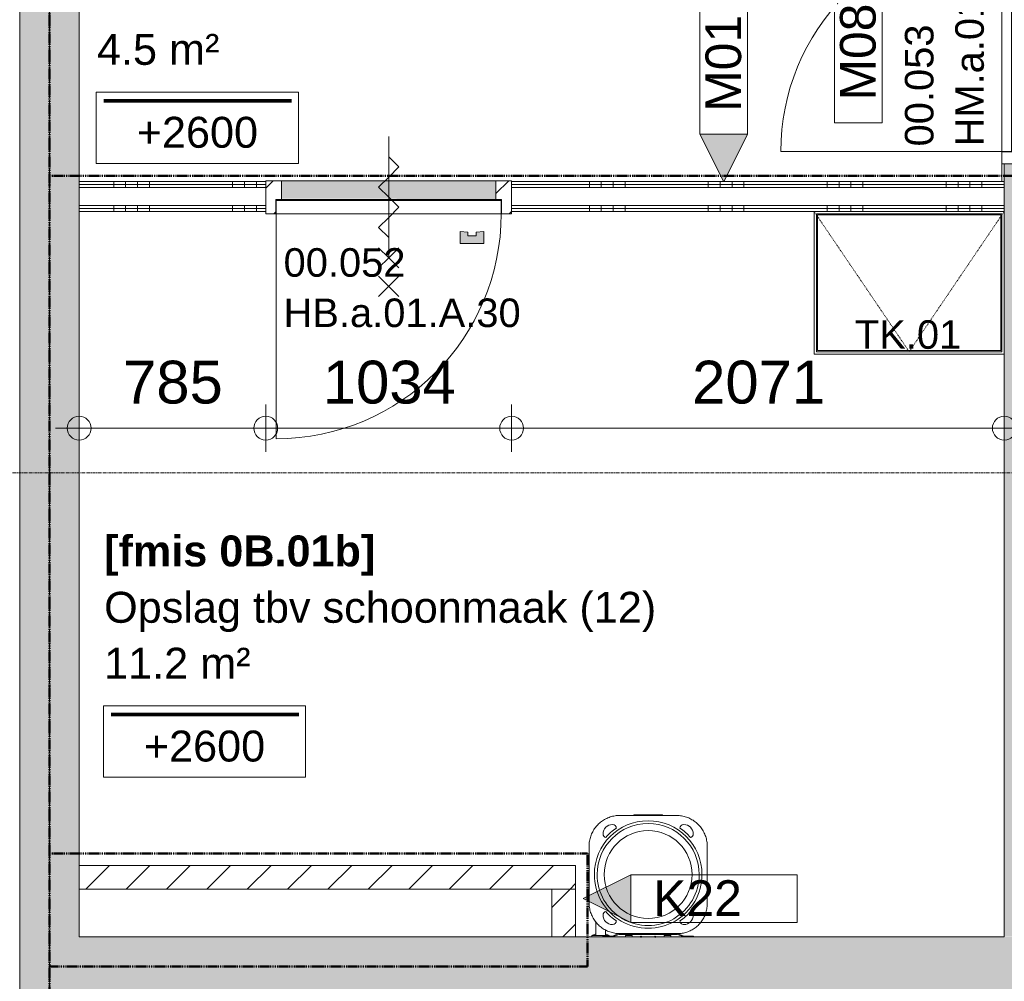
# Model space of a CAD drawing. Header units: millimetres. Extents: x 522 to 75900, y -25803 to 58941.
# Tile 58 of 134: x 31475 to 35615, y 33062 to 37106. Entities that reach past the tile are written whole.
import ezdxf

# ---------------------------------------------------------------- set-up
doc = ezdxf.new("R2010")
doc.units = ezdxf.units.MM
for name, pattern in [('BE_Brand', [10, 5, -2, 1, -2]), ('Dash', [6.35, 3.175, -3.175]), ('Dot', [4.7625, 0, -4.7625]), ('Grid Line', [22.225, 12.7, -3.175, 3.175, -3.175])]:
    doc.linetypes.add(name, pattern=pattern)
for name, color, linetype, lineweight in [('00_Algemeen', 7, 'Dot', 9), ('00_Algemeen-100', 7, 'Continuous', 9), ('22_Metselwerk', 7, 'Continuous', 9), ('30_Kozijnen-ramen-deuren', 7, 'Continuous', 9), ('42_Dekvloeren en vloersystemen', 7, 'Continuous', 9)]:
    doc.layers.add(name, color=color, linetype=linetype, lineweight=lineweight)
doc.layers.add('51_Binnenriolering', color=7, linetype='Continuous', lineweight=18, true_color=0x7f7f7f)
doc.styles.add('Arial', font='arial.ttf', dxfattribs={"height": 180})
doc.styles.add('Arial_1', font='arial.ttf', dxfattribs={"height": 130})
doc.styles.add('Arial_3', font='arial.ttf', dxfattribs={"height": 150})
doc.styles.add('Arial_4', font='arial.ttf', dxfattribs={"height": 120})
doc.styles.add('Arial_B', font='arialbd.ttf', dxfattribs={"height": 130})
doc.dimstyles.new('1_8mm_continuous_mm_zwart', dxfattribs={"dimscale": 304.8, "dimtxt": 183.646692, "dimasz": 0.328084, "dimexe": 0.328084, "dimexo": 0.0625, "dimgap": 0.164042, "dimtad": 1, "dimdec": 0, "dimzin": 0, "dimdsep": 46, "dimtxsty": 'Arial', "dimblk1": 'DOTBLANK', "dimblk2": 'DOTBLANK', "dimsah": 1, "dimcen": 0.09, "dimdle": 0.328084, "dimazin": 0, "dimtfac": 1, "dimtdec": 4, "dimtix": 1, "dimtmove": 0, "dimatfit": 3, "dimfxl": 0.328084, "dimfxlon": 1, "dimtvp": 1, "dimtolj": 1, "dimtzin": 0, "dimarcsym": 2})
pattern_1 = [(90, (33870, 36300), (-500, -1e-12), []), (90, (33920, 36300), (-500, -1e-12), []), (90, (33970, 36300), (-500, -1e-12), []), (90, (34020, 36300), (-500, -1e-12), [])]

# ---------------------------------------------------------------- blocks, each defined once
blk = doc.blocks.new('FRA_R12_AWT_CON_Betonwerk_R20_rvt-1-100 - Plattegrond - Begane grond')
at = {"layer": '22_Metselwerk', "true_color": 0xc0c0c0}
for points in [[(31475, 33000), (31725, 33000), (31725, 43675), (31475, 43675), (31475, 33187)], [(40445, 33000), (40445, 33250), (34147.5, 33249), (34147, 33248.1), (34145.8, 33250), (34087.5, 33249), (34087, 33248.1), (34085.8, 33250), (31725, 33250), (31725, 33000), (39768, 33000)]]:
    blk.add_hatch(color=9, dxfattribs=at).paths.add_polyline_path(points, flags=0)
h = blk.add_hatch(color=9, dxfattribs=at)
h.paths.add_polyline_path([(35615, 33250), (35865, 33250), (35865, 36500), (35615, 36500), (35615, 34770)], flags=0)
h.paths.add_polyline_path([(35706.3, 37535), (35865, 37535), (35865, 43675), (35615, 43675), (35615, 37535)], flags=0)
at = {"layer": '22_Metselwerk', "lineweight": 13}
for p, q in [((31475, 43675), (31475, 33000)), ((31725, 33250), (31725, 41760)), ((35865, 36500), (35615, 36500)), ((35615, 36500), (35615, 33250)), ((33927.5, 33250), (31725, 33250)), ((34022.3, 33250), (33967.5, 33250)), ((34086.2, 33250), (34050.3, 33250)), ((34146.2, 33250), (34088.1, 33250)), ((34184.7, 33250), (34148.1, 33250)), ((34267.5, 33250), (34212.7, 33250)), ((35615, 33250), (34307.5, 33250))]:
    blk.add_line(p, q, dxfattribs=at)
blk = doc.blocks.new('NLRS_74_PF_UN_Opstelling Boiler - B3-5751256-100 - Plattegrond - Begane grond')
at = {"layer": '51_Binnenriolering'}
for p, q in [((-150, 0), (-190, 0)), ((-190, 0), (-190, -3)), ((-27, 1), (-28.3, 1)), ((33, 1), (31.7, 1)), ((190, 0), (150, 0)), ((190, -3), (190, 0)), ((-190, -3), (-150.5, -3)), ((-150.5, -3), (-124, -13)), ((-123.4, -10), (-150, 0)), ((-76, -10), (-123.4, -10)), ((118.5, -13), (-123.4, -13)), ((-95.2, 0), (-67.2, 0)), ((-95.2, 0), (-95.2, -5.4)), ((-67.2, -5.4), (-95.2, -5.4)), ((-84.2, -5.4), (-84.2, -10)), ((-78.2, -10), (-78.2, -5.4)), ((-76, -13), (-76, -10)), ((-64, -10), (-76, -10)), ((-76, -10), (-64, -10)), ((-67.2, -5.4), (-67.2, 0)), ((64, -10), (-64, -10)), ((-64, -10), (-64, -13)), ((-28.3, -1), (-27, -1)), ((-27, 0), (-27, 0)), ((-27, 0), (-27, 0)), ((31.7, -1), (33, -1)), ((33, 0), (33, 0)), ((33, 0), (33, 0)), ((64, -13), (64, -10)), ((76, -10), (64, -10)), ((64, -10), (76, -10)), ((67.2, 0), (95.2, 0)), ((67.2, -5.4), (67.2, 0)), ((95.2, -5.4), (67.2, -5.4)), ((123.4, -10), (76, -10)), ((76, -10), (76, -13)), ((78.2, -5.4), (78.2, -10)), ((84.2, -10), (84.2, -5.4)), ((95.2, 0), (95.2, -5.4)), ((118.5, -13), (124, -13)), ((150, 0), (123.4, -10)), ((124, -13), (150.5, -3)), ((150.5, -3), (190, -3)), ((163.5, -3), (163.5, -5)), ((163.5, -5), (180, -12.5)), ((163.5, -5), (200, -5)), ((180, -7.3), (180, -28.9)), ((200, -5), (236.5, -5)), ((220, -12.5), (236.5, -5)), ((220, -63.6), (220, -7.3)), ((236.5, -5), (236.5, 0)), ((-248.5, -138.1), (-248.5, -380)), ((248.5, -380), (248.5, -143)), ((-118.5, -510), (118.5, -510)), ((-60, -510), (-60, -512.3)), ((60, -512.3), (-60, -512.3)), ((60, -510), (60, -512.3))]:
    blk.add_line(p, q, dxfattribs=at)
at = {"layer": '51_Binnenriolering', "flags": 128}
for points in [[(-123.4, -13), (-128.4, -13.1), (-133.4, -13.4), (-138.4, -13.9), (-143.4, -14.6), (-148.3, -15.5), (-153.2, -16.6), (-158, -17.9), (-162.8, -19.3), (-167.5, -21), (-172.1, -22.9), (-176.7, -24.9), (-181.2, -27.1), (-185.6, -29.5), (-189.9, -32.1), (-194, -34.8), (-198.1, -37.8), (-202.1, -40.8), (-205.9, -44), (-209.6, -47.4), (-213.1, -50.9), (-216.6, -54.6), (-219.8, -58.4), (-222.9, -62.3), (-225.9, -66.3), (-228.7, -70.5), (-231.3, -74.8), (-233.7, -79.1), (-236, -83.6), (-238.1, -88.1), (-240, -92.8), (-241.7, -97.4), (-243.2, -102.2), (-244.6, -107), (-245.7, -111.9), (-246.7, -116.8), (-247.4, -121.8), (-248, -126.7), (-248.3, -131.7), (-248.5, -136.7), (-248.5, -138.1)], [(248.5, -143), (248.4, -137.8), (248.1, -132.6), (247.6, -127.4), (246.8, -122.3), (245.9, -117.2), (244.8, -112.1), (243.4, -107.1), (241.9, -102.1), (240.2, -97.2), (238.2, -92.4), (236.1, -87.6), (233.8, -83), (231.3, -78.4), (228.6, -73.9), (225.8, -69.6), (222.8, -65.4), (219.6, -61.3), (216.2, -57.3), (212.7, -53.4), (209.1, -49.7), (205.3, -46.2), (201.3, -42.8), (197.3, -39.6), (193.1, -36.5), (188.7, -33.6), (184.3, -30.9), (179.8, -28.3), (175.1, -26), (170.4, -23.8), (165.6, -21.8), (160.7, -20), (155.8, -18.5), (150.8, -17.1), (145.7, -15.9), (140.6, -14.9), (135.5, -14.1), (130.3, -13.5), (125.1, -13.2), (119.9, -13), (118.5, -13)], [(-248.5, -380), (-248.4, -385.2), (-248.1, -390.4), (-247.6, -395.6), (-246.8, -400.7), (-245.9, -405.8), (-244.8, -410.9), (-243.4, -415.9), (-241.9, -420.9), (-240.2, -425.8), (-238.2, -430.6), (-236.1, -435.4), (-233.8, -440), (-231.3, -444.6), (-228.6, -449), (-225.8, -453.4), (-222.8, -457.6), (-219.6, -461.7), (-216.2, -465.7), (-212.7, -469.6), (-209.1, -473.3), (-205.3, -476.8), (-201.3, -480.2), (-197.3, -483.4), (-193.1, -486.5), (-188.7, -489.4), (-184.3, -492.1), (-179.8, -494.6), (-175.1, -497), (-170.4, -499.2), (-165.6, -501.2), (-160.7, -502.9), (-155.8, -504.5), (-150.8, -505.9), (-145.7, -507.1), (-140.6, -508.1), (-135.5, -508.9), (-130.3, -509.5), (-125.1, -509.8), (-119.9, -510), (-118.5, -510)], [(118.5, -510), (123.7, -509.9), (128.9, -509.6), (134.1, -509.1), (139.2, -508.3), (144.3, -507.4), (149.4, -506.3), (154.4, -504.9), (159.4, -503.4), (164.3, -501.7), (169.1, -499.7), (173.9, -497.6), (178.5, -495.3), (183.1, -492.8), (187.6, -490.1), (191.9, -487.3), (196.1, -484.3), (200.2, -481.1), (204.2, -477.7), (208.1, -474.2), (211.8, -470.6), (215.3, -466.8), (218.7, -462.8), (221.9, -458.8), (225, -454.6), (227.9, -450.2), (230.6, -445.8), (233.2, -441.3), (235.5, -436.6), (237.7, -431.9), (239.7, -427.1), (241.4, -422.2), (243, -417.3), (244.4, -412.3), (245.6, -407.2), (246.6, -402.1), (247.4, -396.9), (248, -391.8), (248.3, -386.6), (248.5, -381.4), (248.5, -380)]]:
    blk.add_lwpolyline(points, dxfattribs=at)
at = {"layer": '51_Binnenriolering'}
for centre, radius, start, end in [((-30, 0), 2, 90, 270), ((-30, 0), 2, 90, 270), ((-30, 0), 2, 270, 90), ((-30, 0), 2, 270, 90), ((30, 0), 2, 90, 270), ((30, 0), 2, 90, 270), ((30, 0), 2, 270, 90), ((30, 0), 2, 270, 90), ((0, -261.5), 226.2, 360, 180), ((-123.4, -138.1), 125.1, 90, 94.5123), ((-123.4, -138.1), 125.1, 90, 94.5123), ((118.5, -143), 130, 86.1156, 90), ((118.5, -143), 130, 86.1156, 90), ((0, -261.5), 214.7, 360, 180), ((-149.7, -91.3), 40.1, 89.9772, 179.8545), ((0, -261.5), 184.8, 0, 180), ((-55.7, -198.7), 153, 120.6722, 142.8851), ((-149.7, -67.1), 15.9, 360, 90), ((149.7, -67.1), 15.9, 90, 180), ((55.7, -198.7), 153, 37.1149, 59.3278), ((149.7, -91.3), 40.1, 0.1455, 90.0228), ((-174.2, -91.2), 15.5, 180, 256.9756), ((174.2, -91.2), 15.5, 283.0244, 360), ((-123.4, -138.1), 125.1, 175.4877, 180), ((-123.4, -138.1), 125.1, 175.4877, 180), ((118.5, -143), 130, 0, 3.6359), ((118.5, -143), 130, 360, 3.6359), ((0, -261.5), 226.2, 180, 360), ((0, -261.5), 214.7, 180, 360), ((0, -261.5), 184.8, 180, 0), ((-118.5, -380), 130, 180, 183.8844), ((-118.5, -380), 130, 180, 183.8844), ((118.5, -380), 130, 356.1156, 0), ((118.5, -380), 130, 356.1156, 360), ((-174.2, -431.8), 15.5, 103.0185, 180), ((-149.7, -431.7), 40.1, 180.1455, 270.0228), ((-55.7, -324.3), 153, 217.1135, 239.3268), ((55.7, -324.3), 153, 300.6732, 322.8865), ((149.7, -431.7), 40.1, 269.9772, 359.8545), ((174.2, -431.8), 15.5, 0, 76.9815), ((-149.7, -455.9), 15.9, 270, 360), ((149.7, -455.9), 15.9, 180, 270), ((-118.5, -380), 130, 266.1156, 270), ((-118.5, -380), 130, 266.1156, 270), ((118.5, -380), 130, 270, 273.8844), ((118.5, -380), 130, 270, 273.8844)]:
    blk.add_arc(centre, radius, start, end, dxfattribs=at)
for points in [[(-28, 0), (-28, 0.1), (-28, 0.4), (-28.1, 0.6), (-28.2, 0.8), (-28.2, 0.9), (-28.2, 0.9), (-28.3, 1), (-28.3, 1), (-28.3, 1), (-28.2, 0.9), (-28.1, 0.7), (-28, 0.4), (-28, 0.2), (-28, 0)], [(32, 0), (32, 0.1), (32, 0.4), (31.9, 0.6), (31.8, 0.8), (31.8, 0.9), (31.8, 0.9), (31.7, 1), (31.7, 1), (31.7, 1), (31.8, 0.9), (31.9, 0.7), (32, 0.4), (32, 0.2), (32, 0)], [(-28, 0), (-28, -0.1), (-28, -0.4), (-28.1, -0.6), (-28.2, -0.8), (-28.2, -0.9), (-28.2, -0.9), (-28.3, -1), (-28.3, -1), (-28.3, -1), (-28.2, -0.9), (-28.1, -0.7), (-28, -0.4), (-28, -0.2), (-28, 0)], [(32, 0), (32, -0.1), (32, -0.4), (31.9, -0.6), (31.8, -0.8), (31.8, -0.9), (31.8, -0.9), (31.7, -1), (31.7, -1), (31.7, -1), (31.8, -0.9), (31.9, -0.7), (32, -0.4), (32, -0.2), (32, 0)]]:
    blk.add_open_spline(points, degree=3, knots=[0, 0, 0, 0, 0.111111, 0.222222, 0.277778, 0.333333, 0.388889, 0.444444, 0.513889, 0.583333, 0.652778, 0.722222, 0.861111, 1, 1, 1, 1], dxfattribs=at)
blk = doc.blocks.new('FRA-ULC-R12-W-UO_installatie_R20_rvt-1-100 - Plattegrond - Begane grond')
at = {"color": 8, "lineweight": 18, "true_color": 0x7f7f7f, "rotation": 180}
blk.add_blockref('NLRS_74_PF_UN_Opstelling Boiler - B3-5751256-100 - Plattegrond - Begane grond', (34117.5, 33250), dxfattribs=at)
blk = doc.blocks.new('32_HB_a - 01_A_30_1034x2400_125mm-9729969-100 - Plattegrond - Begane grond')
at = {"layer": '00_Algemeen', "linetype": 'Continuous', "true_color": 0xc0c0c0}
h = blk.add_hatch(dxfattribs=at)
h.set_pattern_fill('FP_93', color=9, style=0, pattern_type=2)
h.set_pattern_definition([(225, (33026.35, 36351), (70.71068, -70.71068), [])])
h.paths.add_polyline_path([(-517.2, 61), (-517.2, -78), (-450.2, -78), (-450.2, 1), (-475.2, 1), (-475.2, 61)], flags=0)
h.paths.add_polyline_path([(474.8, 61), (474.8, 1), (449.8, 1), (449.8, -78), (516.8, -78), (516.8, 61)], flags=0)
at = {"layer": '30_Kozijnen-ramen-deuren'}
blk.add_hatch(color=256, dxfattribs=at).paths.add_polyline_path([(-300.2, 186), (-400.2, 186), (-400.2, 136), (-367.9, 138), (-367.9, 154.2), (-332.9, 154.2), (-332.9, 138), (-300.2, 136)], flags=0)
at = {"layer": '00_Algemeen', "linetype": 'Continuous'}
for p, q in [((42.3, 324.1), (-42.6, 408.9)), ((-42.6, 324.1), (42.3, 408.9)), ((-0.2, 246.5), (-42.6, 288.9)), ((-0.2, 246.5), (42.3, 288.9)), ((-42.6, 204.1), (-0.2, 246.5)), ((42.3, 204.1), (-0.2, 246.5)), ((-0.2, 246.5), (-0.2, -263.5)), ((-300.2, 186), (-400.2, 186)), ((-400.2, 186), (-400.2, 136)), ((-300.2, 136), (-300.2, 186)), ((-400.2, 136), (-367.9, 138)), ((-367.9, 138), (-367.9, 154.2)), ((-367.9, 154.2), (-332.9, 154.2)), ((-332.9, 154.2), (-332.9, 138)), ((-332.9, 138), (-300.2, 136)), ((42.3, 118.8), (-0.2, 161.2)), ((-0.2, 76.4), (42.3, 118.8)), ((-42.6, 33.9), (-0.2, 76.4)), ((-0.2, -8.5), (-42.6, 33.9)), ((42.3, -50.9), (-0.2, -8.5)), ((-0.2, -93.4), (42.3, -50.9)), ((-42.6, -135.8), (-0.2, -93.4)), ((-0.2, -178.2), (-42.6, -135.8))]:
    blk.add_line(p, q, dxfattribs=at)
at = {"layer": '30_Kozijnen-ramen-deuren'}
for p, q in [((-517.2, 61), (-517.2, -78)), ((-475.2, 61), (-517.2, 61)), ((-475.2, 1), (-475.2, 61)), ((516.8, 61), (474.8, 61)), ((474.8, 61), (474.8, 1)), ((516.8, -78), (516.8, 61)), ((-450.2, 1), (-475.2, 1)), ((-450.2, -78), (-450.2, 1)), ((474.8, 1), (449.8, 1)), ((449.8, 1), (449.8, -78)), ((-517.2, -78), (-450.2, -78)), ((449.8, -78), (516.8, -78))]:
    blk.add_line(p, q, dxfattribs=at)
blk = doc.blocks.new('32_DO_deurblad_HT_vlak - standaard-9131795-100 - Plattegrond - Begane grond')
at = {"layer": '30_Kozijnen-ramen-deuren', "lineweight": 18}
for p, q in [((-407.3, 0), (-407.3, 55)), ((-407.3, 55), (538.7, 55)), ((538.7, 55), (538.7, 0)), ((538.7, 0), (-407.3, 0))]:
    blk.add_line(p, q, dxfattribs=at)
at = {"layer": '30_Kozijnen-ramen-deuren', "linetype": 'Dash'}
blk.add_line((512.8, 55), (529, 55), dxfattribs=at)
at = {"layer": '30_Kozijnen-ramen-deuren'}
for p, q in [((-407.3, -946), (-407.3, 0)), ((512.8, 0), (529, 0))]:
    blk.add_line(p, q, dxfattribs=at)
blk.add_arc((-407.3, 0), 946, 270, 0, dxfattribs=at)
blk = doc.blocks.new('32_HM_a - 01_30_1034x2400-10229491-100 - Plattegrond - Begane grond')
at = {"layer": '30_Kozijnen-ramen-deuren', "true_color": 0xc0c0c0}
h = blk.add_hatch(dxfattribs=at)
h.set_pattern_fill('FP_105', color=9, style=0, pattern_type=2)
h.set_pattern_definition([(135, (37016.85, -35728.5), (-70.71068, -70.71068), [])])
h.paths.add_polyline_path([(516.8, -22.2), (516.8, -9.5), (449.8, -9.5), (449.8, -78.5), (466.8, -78.5), (466.8, -123.5), (516.8, -123.5)], flags=0)
h.paths.add_polyline_path([(-450.2, -78.5), (-450.2, -9.5), (-517.2, -9.5), (-517.2, -123.5), (-467.2, -123.5), (-467.2, -78.5)], flags=0)
at = {"layer": '30_Kozijnen-ramen-deuren'}
for p, q in [((-517.2, -9.5), (-450.2, -9.5)), ((-517.2, -123.5), (-517.2, -9.5)), ((-450.2, -9.5), (-450.2, -78.5)), ((449.8, -9.5), (516.8, -9.5)), ((449.8, -78.5), (449.8, -9.5)), ((516.8, -9.5), (516.8, -123.5)), ((-467.2, -78.5), (-467.2, -123.5)), ((-450.2, -78.5), (-467.2, -78.5)), ((466.8, -78.5), (449.8, -78.5)), ((466.8, -123.5), (466.8, -78.5)), ((-467.2, -123.5), (-517.2, -123.5)), ((516.8, -123.5), (466.8, -123.5))]:
    blk.add_line(p, q, dxfattribs=at)
blk = doc.blocks.new('32_DO_deurblad_HT_vlak - standaard-11214139-100 - Plattegrond - Begane grond')
at = {"layer": '30_Kozijnen-ramen-deuren'}
for p, q in [((-399.3, 930), (-399.3, 0)), ((506, 0), (514, 0))]:
    blk.add_line(p, q, dxfattribs=at)
at = {"layer": '30_Kozijnen-ramen-deuren', "lineweight": 18}
for p, q in [((530.7, 0), (-399.3, 0)), ((-399.3, 0), (-399.3, -40)), ((530.7, -40), (530.7, 0)), ((-399.3, -40), (530.7, -40))]:
    blk.add_line(p, q, dxfattribs=at)
at = {"layer": '30_Kozijnen-ramen-deuren', "linetype": 'Dash'}
blk.add_line((506, -40), (514, -40), dxfattribs=at)
at = {"layer": '30_Kozijnen-ramen-deuren'}
blk.add_arc((-399.3, 0), 930, 360, 90, dxfattribs=at)
blk = doc.blocks.new('32_TK - 01_ 800x600-9655202-100 - Plattegrond - Begane grond')
at = {"layer": '30_Kozijnen-ramen-deuren', "linetype": 'Dash'}
blk.add_line((-400, 300), (0, -290), dxfattribs=at)
at = {"layer": '30_Kozijnen-ramen-deuren'}
for p, q in [((-400, 300), (-400, -300)), ((-390, -290), (-390, 290)), ((-390, 290), (390, 290)), ((390, 290), (390, -290)), ((-385, 285), (-385, -285)), ((385, 285), (-385, 285)), ((385, -285), (385, 285)), ((-385, -285), (385, -285)), ((-400, -300), (400, -300)), ((390, -290), (-390, -290))]:
    blk.add_line(p, q, dxfattribs=at)
at = {"layer": '30_Kozijnen-ramen-deuren', "linetype": 'Dash', "lineweight": 18}
blk.add_line((400, 300), (0, -290), dxfattribs=at)
blk = doc.blocks.new('32_GM_dorpel_vlak_recht - Type 1-9131794-100 - Plattegrond - Begane grond')
at = {"layer": '30_Kozijnen-ramen-deuren', "true_color": 0xc0c0c0}
for points in [[(-242.7, -23), (-450, -23.9), (-450, -26), (450, -25.2), (450, -23)], [(450, -26), (-450, -26), (-450, -99), (450, -99)], [(-450, -99), (-450, -102), (450, -101.1), (450, -99), (-242.7, -99)]]:
    blk.add_hatch(color=9, dxfattribs=at).paths.add_polyline_path(points, flags=0)
at = {"layer": '30_Kozijnen-ramen-deuren'}
for p, q in [((450, -23), (-450, -23)), ((-450, -102), (450, -102))]:
    blk.add_line(p, q, dxfattribs=at)
blk = doc.blocks.new('00_TAG_ROOM_roomtag2 - 5_ volledig met plafondhoogte-11202087-100 - Plattegrond - Begane grond')
at = {"layer": '00_Algemeen', "linetype": 'Continuous'}
for p, q in [((0, -5.7), (0, -2.7)), ((0, -2.7), (8.5, -2.7)), ((8.5, -2.7), (8.5, -5.7)), ((0.322, -3.01), (8.215, -3.01)), ((0.322, -3.033), (8.215, -3.033)), ((0.322, -3.061), (8.215, -3.061)), ((0.322, -3.095), (8.215, -3.095)), ((0.322, -3.123), (8.215, -3.123)), ((8.5, -5.7), (0, -5.7))]:
    blk.add_line(p, q, dxfattribs=at)
blk = doc.blocks.new('00_TAG-WA_wall tag_BAR - Type Mark_7x2-7455557-100 - Plattegrond - Begane grond')
at = {"layer": '00_Algemeen', "linetype": 'Continuous'}
blk.add_hatch(color=256, dxfattribs=at).paths.add_polyline_path([(0, -2), (-1, 0), (1, 0)], flags=0)
for p, q in [((-1, 7), (-1, 0)), ((1, 7), (-1, 7)), ((1, 0), (1, 7)), ((-1, 0), (1, 0)), ((1, 0), (-1, 0)), ((-1, 0), (0, -2)), ((0, -2), (1, 0))]:
    blk.add_line(p, q, dxfattribs=at)
blk = doc.blocks.new('00_TAG-WA_wall tag_BAR - Type Mark_7x2_rotate-7455555-100 - Plattegrond - Begane grond')
at = {"layer": '00_Algemeen', "linetype": 'Continuous'}
blk.add_hatch(color=256, dxfattribs=at).paths.add_polyline_path([(0, 9), (1, 7), (-1, 7)], flags=0)
for p, q in [((0, 9), (-1, 7)), ((1, 7), (0, 9)), ((-1, 7), (1, 7)), ((-1, 7), (-1, 0)), ((1, 7), (-1, 7)), ((1, 0), (1, 7)), ((-1, 0), (1, 0))]:
    blk.add_line(p, q, dxfattribs=at)
blk = doc.blocks.new('DIMBLOCK337-100 - Plattegrond - Begane grond')
at = {"layer": '00_Algemeen-100', "transparency": 16777216}
for p, q in [((31725, 35488.3), (31725, 35288.3)), ((31725, 35388.3), (31725, 35488.3)), ((32509.5, 35488.3), (32509.5, 35288.3)), ((32509.5, 35388.3), (32509.5, 35488.3)), ((31625, 35388.3), (32509.5, 35388.3))]:
    blk.add_line(p, q, dxfattribs=at)
for centre in [(31725, 35388.3), (32509.5, 35388.3)]:
    blk.add_circle(centre, 50, dxfattribs=at)
at = {"layer": '00_Algemeen-100', "color": 0, "transparency": 16777216, "insert": (31909.6, 35672), "char_height": 180, "width": 498.389, "attachment_point": 1, "line_spacing_factor": 0.941778, "style": 'Arial'}
blk.add_mtext('785', dxfattribs=at)
blk = doc.blocks.new('_DotBlank')
at = {"color": 0, "linetype": 'ByBlock', "lineweight": -2}
blk.add_line((-0.5, 0), (-1, 0), dxfattribs=at)
blk.add_circle((0, 0), 0.5, dxfattribs=at)
blk = doc.blocks.new('DIMBLOCK338-100 - Plattegrond - Begane grond')
at = {"layer": '00_Algemeen-100', "transparency": 16777216}
for p, q in [((32509.5, 35488.3), (32509.5, 35288.3)), ((32509.5, 35388.3), (32509.5, 35488.3)), ((33543.5, 35488.3), (33543.5, 35288.3)), ((33543.5, 35388.3), (33543.5, 35488.3)), ((32509.5, 35388.3), (33543.5, 35388.3))]:
    blk.add_line(p, q, dxfattribs=at)
for centre in [(32509.5, 35388.3), (33543.5, 35388.3)]:
    blk.add_circle(centre, 50, dxfattribs=at)
at = {"layer": '00_Algemeen-100', "color": 0, "transparency": 16777216, "insert": (32749.6, 35672), "char_height": 180, "width": 664.518, "attachment_point": 1, "line_spacing_factor": 0.941778, "style": 'Arial'}
blk.add_mtext('1034', dxfattribs=at)
blk = doc.blocks.new('DIMBLOCK339-100 - Plattegrond - Begane grond')
at = {"layer": '00_Algemeen-100', "transparency": 16777216}
for p, q in [((33543.5, 35488.3), (33543.5, 35288.3)), ((33543.5, 35388.3), (33543.5, 35488.3)), ((35615, 35488.3), (35615, 35288.3)), ((35615, 35388.3), (35615, 35488.3)), ((33543.5, 35388.3), (35715, 35388.3))]:
    blk.add_line(p, q, dxfattribs=at)
for centre in [(33543.5, 35388.3), (35615, 35388.3)]:
    blk.add_circle(centre, 50, dxfattribs=at)
at = {"layer": '00_Algemeen-100', "color": 0, "transparency": 16777216, "insert": (34302.4, 35672), "char_height": 180, "width": 664.518, "attachment_point": 1, "line_spacing_factor": 0.941778, "style": 'Arial'}
blk.add_mtext('2071', dxfattribs=at)

msp = doc.modelspace()

# ---------------------------------------------------------------- hatches: boundary and pattern name
at = {"layer": '22_Metselwerk', "true_color": 0x808080}
h = msp.add_hatch(dxfattribs=at)
h.set_pattern_fill('FP_35', color=8, angle=-90, style=0, pattern_type=2)
h.set_pattern_definition(pattern_1)
h.paths.add_polyline_path([(34893.9, 36412.5), (35615, 36412.5), (35615, 36425), (33543.5, 36425), (33543.5, 36412.5), (34081.6, 36412.5)], flags=0)
h.paths.add_polyline_path([(32509.5, 36412.5), (32509.5, 36425), (31725, 36425), (31725, 36412.5), (32456.9, 36412.5)], flags=0)
h = msp.add_hatch(dxfattribs=at)
h.set_pattern_fill('FP_35', color=8, angle=-90, style=0, pattern_type=2)
h.set_pattern_definition(pattern_1)
h.paths.add_polyline_path([(34893.9, 36400), (35615, 36400), (35615, 36412.5), (33543.5, 36412.5), (33543.5, 36400), (34081.6, 36400)], flags=0)
h.paths.add_polyline_path([(32456.9, 36400), (32509.5, 36400), (32509.5, 36412.5), (31725, 36412.5), (31725, 36400)], flags=0)
h = msp.add_hatch(dxfattribs=at)
h.set_pattern_fill('FP_35', color=8, angle=-90, style=0, pattern_type=2)
h.set_pattern_definition(pattern_1)
h.paths.add_polyline_path([(34893.9, 36312.5), (35615, 36312.5), (35615, 36325), (33543.5, 36325), (33543.5, 36312.5), (34081.6, 36312.5)], flags=0)
h.paths.add_polyline_path([(31725, 36312.5), (32509.5, 36312.5), (32509.5, 36325), (31725, 36325)], flags=0)
h = msp.add_hatch(dxfattribs=at)
h.set_pattern_fill('FP_35', color=8, angle=-90, style=0, pattern_type=2)
h.set_pattern_definition(pattern_1)
h.paths.add_polyline_path([(34893.9, 36300), (35615, 36300), (35615, 36312.5), (33543.5, 36312.5), (33543.5, 36300), (34081.6, 36300)], flags=0)
h.paths.add_polyline_path([(32509.5, 36300), (32509.5, 36312.5), (31725, 36312.5), (31725, 36300)], flags=0)
at = {"layer": '22_Metselwerk'}
h = msp.add_hatch(dxfattribs=at)
h.set_pattern_fill('FP_16', color=256, angle=-135, style=0, pattern_type=2)
h.set_pattern_definition([(45, (0, 0), (-84.8528, 84.8528), [])])
h.paths.add_polyline_path([(31725, 33450), (33812.5, 33450), (33812.5, 33550), (31725, 33550)], flags=0)
h = msp.add_hatch(dxfattribs=at)
h.set_pattern_fill('FP_16', color=256, angle=-135, style=0, pattern_type=2)
h.set_pattern_definition([(45, (0, 0), (-84.8528, 84.8528), [])])
h.paths.add_polyline_path([(33712.5, 33250), (33812.5, 33250), (33812.5, 33450), (33712.5, 33450), (33712.5, 33384.8)], flags=0)

# ---------------------------------------------------------------- linework, layer by layer
at = {"layer": '00_Algemeen', "color": 16, "linetype": 'Grid Line', "true_color": 0x800000}
for p, q in [((31600, 4084), (31600, 58341)), ((5155.6, 35200), (57181.4, 35200))]:
    msp.add_line(p, q, dxfattribs=at)
at = {"layer": '00_Algemeen', "color": 82, "linetype": 'BE_Brand', "lineweight": 50, "true_color": 0x46cc0d}
for p, q in [((31600, 33000), (31600, 41884.3)), ((31600, 36450), (35740, 36450)), ((31600, 33600), (33862.5, 33600)), ((33862.5, 33600), (33862.5, 33125)), ((33862.5, 33125), (31600, 33125))]:
    msp.add_line(p, q, dxfattribs=at)
at = {"layer": '22_Metselwerk'}
for p, q in [((32509.5, 36425), (31725, 36425)), ((31725, 36425), (31725, 36300)), ((31725, 36412.5), (32509.5, 36412.5)), ((31725, 36400), (32509.5, 36400)), ((32509.5, 36300), (32509.5, 36425)), ((35615, 36425), (33543.5, 36425)), ((33543.5, 36425), (33543.5, 36300)), ((33543.5, 36412.5), (35615, 36412.5)), ((33543.5, 36400), (35615, 36400)), ((35615, 36300), (35615, 36425)), ((31725, 36325), (32509.5, 36325)), ((31725, 36312.5), (32509.5, 36312.5)), ((33543.5, 36325), (35615, 36325)), ((33543.5, 36312.5), (35615, 36312.5)), ((31725, 36300), (32509.5, 36300)), ((33543.5, 36300), (35615, 36300)), ((33812.5, 33550), (31725, 33550)), ((31725, 33550), (31725, 33450)), ((33812.5, 33250), (33812.5, 33550)), ((31725, 33450), (33812.5, 33450)), ((33712.5, 33450), (33712.5, 33250)), ((33712.5, 33250), (33812.5, 33250))]:
    msp.add_line(p, q, dxfattribs=at)
at = {"layer": '42_Dekvloeren en vloersystemen', "color": 7, "true_color": 0xffffff}
for p, q in [((35605, 36550), (35605, 36552)), ((35615, 36550), (35615, 36552)), ((35605, 36425), (35605, 36500)), ((32553.5, 36300), (32551.5, 36300)), ((33501.5, 36300), (33499.5, 36300)), ((34815, 35700), (34815, 36300)), ((35615, 35700), (34815, 35700))]:
    msp.add_line(p, q, dxfattribs=at)

# ---------------------------------------------------------------- block references
at = {"lineweight": 5}
for name in ['FRA_R12_AWT_CON_Betonwerk_R20_rvt-1-100 - Plattegrond - Begane grond', 'FRA-ULC-R12-W-UO_installatie_R20_rvt-1-100 - Plattegrond - Begane grond']:
    msp.add_blockref(name, (0, 0), dxfattribs=at)
at = {"layer": '00_Algemeen', "linetype": 'Continuous', "xscale": 99.99999999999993, "yscale": 99.99999999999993, "zscale": 99.99999999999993}
for name, p in [('00_TAG-WA_wall tag_BAR - Type Mark_7x2_rotate-7455555-100 - Plattegrond - Begane grond', (35001.1, 36671.9)), ('00_TAG-WA_wall tag_BAR - Type Mark_7x2-7455557-100 - Plattegrond - Begane grond', (34435.5, 36624.4)), ('00_TAG_ROOM_roomtag2 - 5_ volledig met plafondhoogte-11202087-100 - Plattegrond - Begane grond', (31797, 37071.5)), ('00_TAG_ROOM_roomtag2 - 5_ volledig met plafondhoogte-11202087-100 - Plattegrond - Begane grond', (31827, 34490.5))]:
    msp.add_blockref(name, p, dxfattribs=at)
at = {"layer": '00_Algemeen', "linetype": 'Continuous', "xscale": 99.99999999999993, "yscale": 99.99999999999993, "zscale": 99.99999999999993, "rotation": 269.999999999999}
msp.add_blockref('00_TAG-WA_wall tag_BAR - Type Mark_7x2-7455557-100 - Plattegrond - Begane grond', (34044.7, 33410.3), dxfattribs=at)
at = {"layer": '30_Kozijnen-ramen-deuren'}
for name, p, rotation in [('32_HM_a - 01_30_1034x2400-10229491-100 - Plattegrond - Begane grond', (35728.5, 37016.8), 269.9999999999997), ('32_DO_deurblad_HT_vlak - standaard-11214139-100 - Plattegrond - Begane grond', (35605, 36951.3), 89.99999999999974), ('32_HB_a - 01_A_30_1034x2400_125mm-9729969-100 - Plattegrond - Begane grond', (33026.3, 36351), 180), ('32_GM_dorpel_vlak_recht - Type 1-9131794-100 - Plattegrond - Begane grond', (33026.5, 36327), 180)]:
    msp.add_blockref(name, p, dxfattribs=dict(at, rotation=rotation))
for name, p in [('32_DO_deurblad_HT_vlak - standaard-9131795-100 - Plattegrond - Begane grond', (32960.8, 36290)), ('32_TK - 01_ 800x600-9655202-100 - Plattegrond - Begane grond', (35215, 36000))]:
    msp.add_blockref(name, p, dxfattribs=at)

# ---------------------------------------------------------------- texts
at = {"layer": '00_Algemeen', "linetype": 'Continuous', "attachment_point": 1, "rotation": 90}
for s, insert, char_height, width, style in [('HM.a.01.30', (35408.8, 36573), 120, 1130.379, 'Arial_4'), ('M08', (34924, 36765.9), 150, 505.063, 'Arial_3'), ('M01', (34358.5, 36718.4), 150, 505.063, 'Arial_3'), ('00.053', (35197.1, 36573), 120, 665.401, 'Arial_4')]:
    msp.add_mtext(s, dxfattribs=dict(at, insert=insert, char_height=char_height, width=width, style=style))
at = {"layer": '00_Algemeen', "linetype": 'Continuous', "attachment_point": 1}
for s, insert, char_height, width, style in [('4.5 m²', (31800, 37046.1), 130, 617.299, 'Arial_1'), ('4.5 m²', (31800, 37046.1), 130, 617.299, 'Arial_1'), ('+2600', (31967.1, 36697.5), 130, 609.282, 'Arial_1'), ('00.052', (32584.5, 36145.1), 120, 665.401, 'Arial_4'), ('HB.a.01.A.30', (32584.5, 35933.5), 120, 1298.734, 'Arial_4'), ('TK.01', (34986.8, 35842.1), 120, 577.215, 'Arial_4'), ('Opslag tbv schoonmaak (12)', (31830, 34700.1), 130, 2789.872, 'Arial_1'), ('11.2 m²', (31830, 34465.1), 130, 737.552, 'Arial_1'), ('11.2 m²', (31830, 34465.1), 130, 737.552, 'Arial_1'), ('+2600', (31997.1, 34116.6), 130, 609.282, 'Arial_1'), ('K22', (34138.8, 33487.4), 150, 456.962, 'Arial_3')]:
    msp.add_mtext(s, dxfattribs=dict(at, insert=insert, char_height=char_height, width=width, style=style))
at = {"layer": '00_Algemeen', "color": 5, "linetype": 'Continuous', "true_color": 0x0000ff, "insert": (31830, 34937.1), "char_height": 130, "width": 1394.936, "attachment_point": 1, "style": 'Arial_B'}
msp.add_mtext('[fmis 0B.01b]', dxfattribs=at)

# ---------------------------------------------------------------- dimensions: what is measured, and where the dimension line sits
at = {"layer": '00_Algemeen', "linetype": 'Continuous'}
for base, p1, p2, override, picture, middle in [((32509.5000001, 35388.3016376), (31725, 35488.3016376), (32509.5000001, 35488.3016376), {"dimpost": '<>', "dimfxl": 784.5}, 'DIMBLOCK337-100 - Plattegrond - Begane grond', (32117.25, 35530.2047759)), ((33543.5, 35388.3), (32509.5, 35488.3), (33543.5, 35488.3), {"dimpost": '<>', "dimfxl": 1034}, 'DIMBLOCK338-100 - Plattegrond - Begane grond', (33026.5, 35530.3)), ((35615, 35388.3016376), (33543.5000001, 35488.3016376), (35615, 35488.3016376), {"dimpost": '<>', "dimfxl": 2071.5}, 'DIMBLOCK339-100 - Plattegrond - Begane grond', (34579.25, 35530.2047759))]:
    dim = msp.add_linear_dim(base=base, p1=p1, p2=p2, dimstyle='1_8mm_continuous_mm_zwart', override=override, dxfattribs=at)
    dim.commit()
    dim.dimension.update_dxf_attribs({"geometry": picture, "text_midpoint": middle})

doc.saveas('drawing.dxf')
